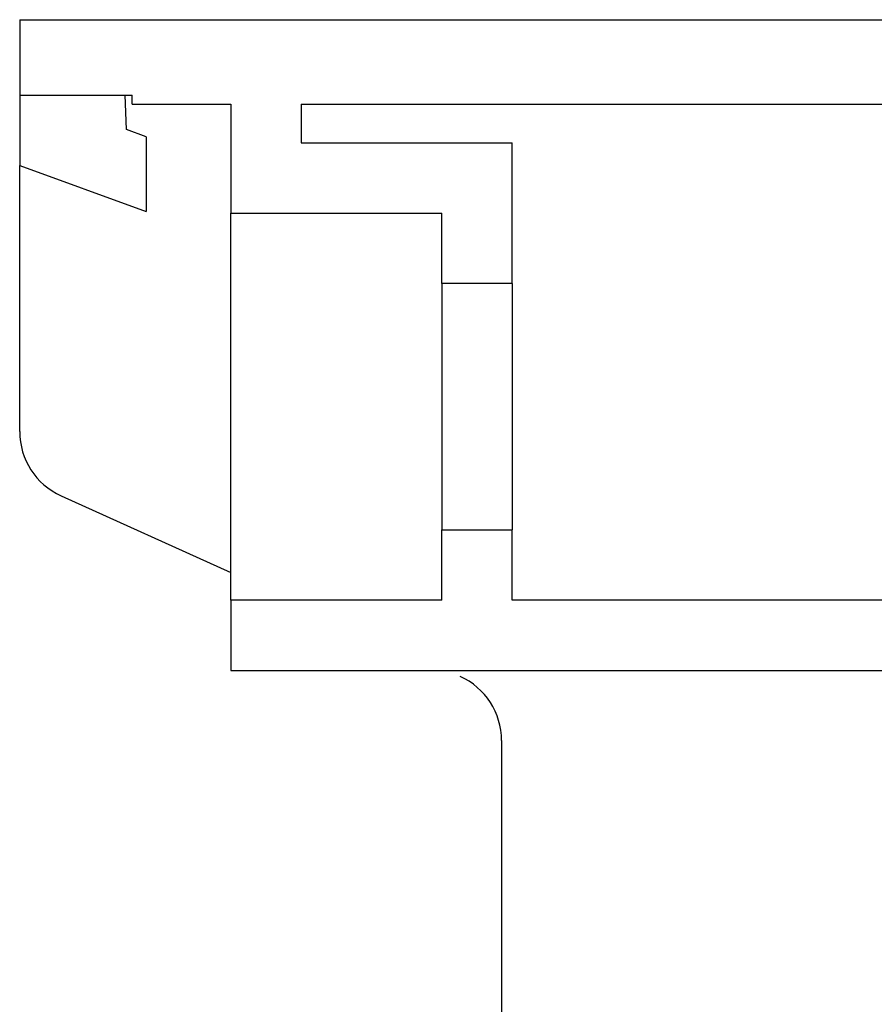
# Model space of a CAD drawing. Header units: millimetres. Extents: x 1143.675 to 1144.225, y 837.985 to 838.49.
# Tile 2 of 3: x 1143.675 to 1143.796, y 838.298 to 838.438. Entities that reach past the tile are written whole.
import ezdxf

# ---------------------------------------------------------------- set-up
doc = ezdxf.new("R2010")
doc.units = ezdxf.units.MM
doc.layers.add('SANINDUSA', color=3, linetype='Continuous')

msp = doc.modelspace()

# ---------------------------------------------------------------- linework, layer by layer
at = {"layer": 'SANINDUSA'}
for p, q in [((1143.674856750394, 838.438134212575), (1143.674856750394, 838.4274160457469)), ((1143.674856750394, 838.438134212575), (1143.860301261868, 838.438134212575)), ((1143.674856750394, 838.4274160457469), (1143.674856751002, 838.4174160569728)), ((1143.674856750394, 838.4274160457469), (1143.690856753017, 838.4274160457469)), ((1143.69002716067, 838.4225362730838), (1143.68985675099, 838.4274160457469)), ((1143.690856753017, 838.4261342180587), (1143.690856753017, 838.4274160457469)), ((1143.690856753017, 838.4261342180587), (1143.704856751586, 838.4261342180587)), ((1143.704856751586, 838.4261342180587), (1143.704856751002, 838.4106342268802)), ((1143.7148567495, 838.4261342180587), (1143.7148567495, 838.4206342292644)), ((1143.7148567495, 838.4261342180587), (1143.856123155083, 838.4261342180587)), ((1143.69285674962, 838.4215063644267), (1143.69002716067, 838.4225362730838)), ((1143.69285674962, 838.4215063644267), (1143.69285674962, 838.4108645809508)), ((1143.7148567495, 838.4206342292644), (1143.744856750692, 838.4206342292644)), ((1143.744856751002, 838.4006342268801), (1143.744856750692, 838.4206342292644)), ((1143.674856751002, 838.3795850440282), (1143.674856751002, 838.4174160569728)), ((1143.674856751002, 838.4174160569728), (1143.69285674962, 838.4108645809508)), ((1143.704856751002, 838.4106342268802), (1143.734856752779, 838.4106342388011)), ((1143.704856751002, 838.3556342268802), (1143.704856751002, 838.4106342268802)), ((1143.734856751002, 838.4006342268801), (1143.734856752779, 838.4106342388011)), ((1143.744856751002, 838.4006342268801), (1143.734856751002, 838.4006342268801)), ((1143.734856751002, 838.4006342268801), (1143.734856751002, 838.3656342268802)), ((1143.744856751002, 838.4006342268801), (1143.744856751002, 838.3656342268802)), ((1143.680733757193, 838.3704745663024), (1143.704856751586, 838.3595575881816)), ((1143.734856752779, 838.3556342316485), (1143.734856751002, 838.3656342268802)), ((1143.734856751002, 838.3656342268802), (1143.744856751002, 838.3656342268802)), ((1143.744856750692, 838.3556342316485), (1143.744856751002, 838.3656342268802)), ((1143.734856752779, 838.3556342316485), (1143.704856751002, 838.3556342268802)), ((1143.704856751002, 838.3556342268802), (1143.704856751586, 838.3456342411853)), ((1143.835759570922, 838.3556342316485), (1143.744856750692, 838.3556342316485)), ((1143.704856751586, 838.3456342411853), (1143.839416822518, 838.3456342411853)), ((1143.743356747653, 838.335683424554), (1143.743356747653, 838.251961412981))]:
    msp.add_line(p, q, dxfattribs=at)
for centre, radius, start, end in [((1143.684856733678, 838.3795850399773), 0.009999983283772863, 179.9999606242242, 245.6507052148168), ((1143.73335668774, 838.3356833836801), 0.0100000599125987, 0.0002341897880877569, 65.65039857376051)]:
    msp.add_arc(centre, radius, start, end, dxfattribs=at)

doc.saveas('drawing.dxf')
